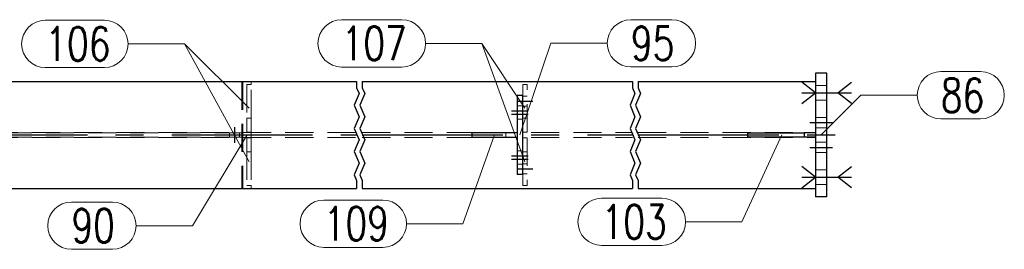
# Model space of a CAD drawing. Header units: millimetres. Extents: x 3536 to 4290, y 11030 to 11491.
# Tile 51 of 102: x 3695 to 3782, y 11340 to 11360. Entities that reach past the tile are written whole.
import ezdxf

# ---------------------------------------------------------------- set-up
doc = ezdxf.new("R2010")
doc.units = ezdxf.units.MM
doc.header["$LTSCALE"] = 10
doc.linetypes.add('HIDDEN', pattern=[0.375, 0.25, -0.125])
doc.linetypes.add('MITTE', pattern=[2, 1.25, -0.25, 0.25, -0.25])
for name, color, linetype in [('PS_BOLT', 4, 'Continuous'), ('PS_MID', 5, 'MITTE'), ('PS_SHAPE', 3, 'Continuous')]:
    doc.layers.add(name, color=color, linetype=linetype)
for name, color, linetype, lineweight in [('PS_Hidden', 2, 'HIDDEN', 9), ('PS_Pos', 1, 'Continuous', 15), ('PS_SOLID', 7, 'Continuous', 30)]:
    doc.layers.add(name, color=color, linetype=linetype, lineweight=lineweight)
doc.styles.add('simplex', font='simplex.shx', dxfattribs={"width": 0.75})

# ---------------------------------------------------------------- blocks, each defined once
blk = doc.blocks.new('*X493')
at = {"color": 30, "linetype": 'Continuous'}
for p, q in [((3765.6, 11353.893), (3764.4, 11354.853)), ((3767.6, 11353.893), (3768.8, 11354.853)), ((3764.4, 11352.933), (3765.6, 11353.893)), ((3764.4, 11353.893), (3768.8, 11353.893)), ((3768.8, 11352.933), (3767.6, 11353.893))]:
    blk.add_line(p, q, dxfattribs=at)
blk = doc.blocks.new('*X494')
at = {"color": 30, "linetype": 'Continuous'}
for p, q in [((3765.6, 11346.393), (3764.4, 11347.353)), ((3767.6, 11346.393), (3768.8, 11347.353)), ((3764.4, 11345.433), (3765.6, 11346.393)), ((3764.4, 11346.393), (3768.8, 11346.393)), ((3768.8, 11345.433), (3767.6, 11346.393))]:
    blk.add_line(p, q, dxfattribs=at)
blk = doc.blocks.new('*X495')
at = {"color": 30, "linetype": 'Continuous'}
for p, q in [((3765.6, 11346.393), (3764.4, 11347.353)), ((3767.6, 11346.393), (3768.8, 11347.353)), ((3764.4, 11345.433), (3765.6, 11346.393)), ((3764.4, 11346.393), (3768.8, 11346.393)), ((3768.8, 11345.433), (3767.6, 11346.393))]:
    blk.add_line(p, q, dxfattribs=at)
blk = doc.blocks.new('*X499')
at = {"color": 30, "linetype": 'Continuous'}
for p, q in [((3765.6, 11353.893), (3764.4, 11354.853)), ((3767.6, 11353.893), (3768.8, 11354.853)), ((3764.4, 11352.933), (3765.6, 11353.893)), ((3764.4, 11353.893), (3768.8, 11353.893)), ((3768.8, 11352.933), (3767.6, 11353.893))]:
    blk.add_line(p, q, dxfattribs=at)
blk = doc.blocks.new('*X500')
at = {"color": 30, "linetype": 'Continuous'}
for p, q in [((3765.6, 11346.393), (3764.4, 11347.353)), ((3767.6, 11346.393), (3768.8, 11347.353)), ((3764.4, 11345.433), (3765.6, 11346.393)), ((3764.4, 11346.393), (3768.8, 11346.393)), ((3768.8, 11345.433), (3767.6, 11346.393))]:
    blk.add_line(p, q, dxfattribs=at)
blk = doc.blocks.new('*X501')
at = {"color": 30, "linetype": 'Continuous'}
for p, q in [((3765.6, 11353.893), (3764.4, 11354.853)), ((3767.6, 11353.893), (3768.8, 11354.853)), ((3764.4, 11352.933), (3765.6, 11353.893)), ((3764.4, 11353.893), (3768.8, 11353.893)), ((3768.8, 11352.933), (3767.6, 11353.893))]:
    blk.add_line(p, q, dxfattribs=at)
blk = doc.blocks.new('*X506')
at = {"color": 30, "linetype": 'Continuous'}
for p, q in [((3765.6, 11346.393), (3764.4, 11347.353)), ((3767.6, 11346.393), (3768.8, 11347.353)), ((3764.4, 11345.433), (3765.6, 11346.393)), ((3764.4, 11346.393), (3768.8, 11346.393)), ((3768.8, 11345.433), (3767.6, 11346.393))]:
    blk.add_line(p, q, dxfattribs=at)
blk = doc.blocks.new('*X508')
at = {"color": 30, "linetype": 'Continuous'}
for p, q in [((3765.6, 11353.893), (3764.4, 11354.853)), ((3767.6, 11353.893), (3768.8, 11354.853)), ((3764.4, 11352.933), (3765.6, 11353.893)), ((3764.4, 11353.893), (3768.8, 11353.893)), ((3768.8, 11352.933), (3767.6, 11353.893))]:
    blk.add_line(p, q, dxfattribs=at)
blk = doc.blocks.new('*X512')
at = {"color": 30, "linetype": 'Continuous'}
for p, q in [((3765.6, 11346.393), (3764.4, 11347.353)), ((3767.6, 11346.393), (3768.8, 11347.353)), ((3764.4, 11345.433), (3765.6, 11346.393)), ((3764.4, 11346.393), (3768.8, 11346.393)), ((3768.8, 11345.433), (3767.6, 11346.393))]:
    blk.add_line(p, q, dxfattribs=at)
blk = doc.blocks.new('*X513')
at = {"color": 1}
for p, q in [((3724.85, 11354.893), (3724.85, 11354.334)), ((3725.35, 11354.893), (3725.35, 11354.334)), ((3749.35, 11354.893), (3749.35, 11354.334)), ((3749.85, 11354.893), (3749.85, 11354.334)), ((3725.067, 11353.819), (3724.632, 11352.79)), ((3724.85, 11354.334), (3725.067, 11353.819)), ((3725.567, 11353.819), (3725.132, 11352.79)), ((3725.35, 11354.334), (3725.567, 11353.819)), ((3749.567, 11353.819), (3749.132, 11352.79)), ((3749.35, 11354.334), (3749.567, 11353.819)), ((3750.067, 11353.819), (3749.632, 11352.79)), ((3749.85, 11354.334), (3750.067, 11353.819)), ((3724.632, 11352.79), (3725.067, 11351.76)), ((3725.132, 11352.79), (3725.567, 11351.76)), ((3749.132, 11352.79), (3749.567, 11351.76)), ((3749.632, 11352.79), (3750.067, 11351.76)), ((3725.067, 11351.76), (3724.632, 11350.731)), ((3725.567, 11351.76), (3725.132, 11350.731)), ((3749.567, 11351.76), (3749.132, 11350.731)), ((3750.067, 11351.76), (3749.632, 11350.731)), ((3724.632, 11350.731), (3725.067, 11349.702)), ((3725.132, 11350.731), (3725.567, 11349.702)), ((3749.132, 11350.731), (3749.567, 11349.702)), ((3749.632, 11350.731), (3750.067, 11349.702)), ((3725.067, 11349.702), (3724.632, 11348.672)), ((3725.567, 11349.702), (3725.132, 11348.672)), ((3749.567, 11349.702), (3749.132, 11348.672)), ((3750.067, 11349.702), (3749.632, 11348.672)), ((3724.632, 11348.672), (3725.067, 11347.643)), ((3725.132, 11348.672), (3725.567, 11347.643)), ((3749.132, 11348.672), (3749.567, 11347.643)), ((3749.632, 11348.672), (3750.067, 11347.643)), ((3725.067, 11347.643), (3724.632, 11346.613)), ((3725.567, 11347.643), (3725.132, 11346.613)), ((3749.567, 11347.643), (3749.132, 11346.613)), ((3750.067, 11347.643), (3749.632, 11346.613)), ((3724.632, 11346.613), (3724.85, 11346.099)), ((3725.132, 11346.613), (3725.35, 11346.099)), ((3749.132, 11346.613), (3749.35, 11346.099)), ((3749.632, 11346.613), (3749.85, 11346.099)), ((3724.85, 11346.099), (3724.85, 11345.393)), ((3725.35, 11346.099), (3725.35, 11345.393)), ((3749.35, 11346.099), (3749.35, 11345.393)), ((3749.85, 11346.099), (3749.85, 11345.393))]:
    blk.add_line(p, q, dxfattribs=at)
at = {"layer": 'PS_Hidden', "color": 2, "linetype": 'HIDDEN'}
for p, q in [((3714.669, 11354.893), (3714.669, 11345.393)), ((3714.749, 11354.893), (3714.749, 11345.393)), ((3714.75, 11354.893), (3714.75, 11345.393)), ((3715.1, 11354.643), (3715.1, 11351.643)), ((3715.5, 11354.643), (3715.1, 11354.643)), ((3715.5, 11354.643), (3715.5, 11354.893)), ((3715.5, 11351.643), (3715.5, 11354.643)), ((3739.6, 11354.643), (3739.6, 11353.643)), ((3740, 11354.643), (3739.6, 11354.643)), ((3740, 11350.393), (3740, 11354.643)), ((3766.6, 11354.543), (3765.6, 11354.543)), ((3740, 11353.593), (3739.6, 11353.593)), ((3739.1, 11352.743), (3739.6, 11352.743)), ((3740, 11352.693), (3739.6, 11352.693)), ((3766.6, 11353.243), (3765.6, 11353.243)), ((3715.1, 11350.393), (3715.1, 11351.643)), ((3715.1, 11351.643), (3715.5, 11351.643)), ((3715.5, 11351.643), (3715.5, 11350.393)), ((3739.1, 11351.543), (3739.6, 11351.543)), ((3740, 11351.643), (3739.6, 11351.643)), ((3766.6, 11351.693), (3765.6, 11351.693)), ((3591.014, 11350.378), (3724.85, 11350.378)), ((3714.75, 11350.343), (3664.235, 11350.343)), ((3713.55, 11349.943), (3713.55, 11350.343)), ((3714.45, 11349.943), (3714.45, 11350.343)), ((3714.75, 11349.943), (3714.75, 11350.343)), ((3715.5, 11350.393), (3715.1, 11350.393)), ((3715.5, 11349.893), (3715.5, 11350.393)), ((3725.35, 11350.378), (3749.35, 11350.378)), ((3738.1, 11350.343), (3738.1, 11349.943)), ((3740, 11350.393), (3739.6, 11350.393)), ((3749.85, 11350.378), (3765.6, 11350.378)), ((3766.6, 11350.793), (3765.6, 11350.793)), ((3591.014, 11349.908), (3724.85, 11349.908)), ((3714.75, 11349.943), (3664.235, 11349.943)), ((3715.1, 11348.643), (3715.1, 11349.893)), ((3715.1, 11349.893), (3715.5, 11349.893)), ((3715.5, 11349.893), (3715.5, 11348.643)), ((3725.35, 11349.908), (3749.35, 11349.908)), ((3740, 11349.893), (3739.6, 11349.893)), ((3740, 11349.893), (3740, 11345.643)), ((3749.85, 11349.908), (3765.6, 11349.908)), ((3766.6, 11349.493), (3765.6, 11349.493)), ((3715.1, 11348.643), (3715.1, 11345.643)), ((3715.5, 11348.643), (3715.1, 11348.643)), ((3715.5, 11348.643), (3715.5, 11345.643)), ((3739.1, 11348.743), (3739.6, 11348.743)), ((3739.6, 11348.643), (3740, 11348.643)), ((3766.6, 11348.593), (3765.6, 11348.593)), ((3739.1, 11347.543), (3739.6, 11347.543)), ((3740, 11347.593), (3739.6, 11347.593)), ((3740, 11346.693), (3739.6, 11346.693)), ((3739.6, 11346.643), (3739.6, 11345.643)), ((3766.6, 11347.043), (3765.6, 11347.043)), ((3715.5, 11345.643), (3715.1, 11345.643)), ((3715.5, 11345.393), (3715.5, 11345.643)), ((3740, 11345.643), (3739.6, 11345.643)), ((3766.6, 11345.743), (3765.6, 11345.743))]:
    blk.add_line(p, q, dxfattribs=at)
at = {"layer": 'PS_MID', "color": 5, "linetype": 'MITTE'}
for p, q in [((3765.1, 11353.893), (3767.1, 11353.893)), ((3765.1, 11353.893), (3767.1, 11353.893)), ((3765.1, 11353.893), (3767.1, 11353.893)), ((3765.1, 11353.893), (3767.1, 11353.893)), ((3765.1, 11353.893), (3767.1, 11353.893)), ((3765.1, 11353.893), (3767.1, 11353.893)), ((3739.1, 11353.143), (3740.5, 11353.143)), ((3738.6, 11352.293), (3740.1, 11352.293)), ((3738.6, 11352.293), (3740.1, 11352.293)), ((3738.6, 11351.993), (3740.1, 11351.993)), ((3738.6, 11351.993), (3740.1, 11351.993)), ((3765.1, 11351.243), (3767.1, 11351.243)), ((3765.1, 11351.243), (3767.1, 11351.243)), ((3588.436, 11350.143), (3724.85, 11350.143)), ((3714, 11350.843), (3714, 11349.443)), ((3725.35, 11350.143), (3749.35, 11350.143)), ((3749.85, 11350.143), (3768.1, 11350.143)), ((3738.6, 11348.293), (3740.1, 11348.293)), ((3738.6, 11348.293), (3740.1, 11348.293)), ((3765.1, 11349.043), (3767.1, 11349.043)), ((3765.1, 11349.043), (3767.1, 11349.043)), ((3738.6, 11347.993), (3740.1, 11347.993)), ((3738.6, 11347.993), (3740.1, 11347.993)), ((3739.1, 11347.143), (3740.5, 11347.143)), ((3765.1, 11346.393), (3767.1, 11346.393)), ((3765.1, 11346.393), (3767.1, 11346.393)), ((3765.1, 11346.393), (3767.1, 11346.393)), ((3765.1, 11346.393), (3767.1, 11346.393)), ((3765.1, 11346.393), (3767.1, 11346.393)), ((3765.1, 11346.393), (3767.1, 11346.393))]:
    blk.add_line(p, q, dxfattribs=at)
at = {"layer": 'PS_SOLID', "color": 7, "linetype": 'Continuous'}
for p, q in [((3765.6, 11355.643), (3765.6, 11344.643)), ((3766.6, 11355.643), (3765.6, 11355.643)), ((3766.6, 11344.643), (3766.6, 11355.643)), ((3590.936, 11354.893), (3724.85, 11354.893)), ((3725.35, 11354.893), (3749.35, 11354.893)), ((3749.85, 11354.893), (3765.6, 11354.893)), ((3739.1, 11353.643), (3739.1, 11346.643)), ((3739.6, 11353.643), (3739.1, 11353.643)), ((3739.6, 11346.643), (3739.6, 11353.643)), ((3735.1, 11349.943), (3735.1, 11350.343)), ((3739.1, 11350.343), (3735.1, 11350.343)), ((3759.6, 11349.943), (3759.6, 11350.343)), ((3759.6, 11350.343), (3764.6, 11350.343)), ((3765.6, 11350.343), (3764.6, 11350.343)), ((3764.6, 11350.343), (3764.6, 11349.943)), ((3735.1, 11349.943), (3739.1, 11349.943)), ((3764.6, 11349.943), (3759.6, 11349.943)), ((3765.6, 11349.943), (3764.6, 11349.943)), ((3739.6, 11346.643), (3739.1, 11346.643)), ((3590.936, 11345.393), (3724.85, 11345.393)), ((3725.35, 11345.393), (3749.35, 11345.393)), ((3749.85, 11345.393), (3765.6, 11345.393)), ((3766.6, 11344.643), (3765.6, 11344.643))]:
    blk.add_line(p, q, dxfattribs=at)
blk = doc.blocks.new('*X514')
at = {"color": 30, "linetype": 'Continuous'}
for p, q in [((3765.6, 11353.893), (3764.4, 11354.853)), ((3767.6, 11353.893), (3768.8, 11354.853)), ((3764.4, 11352.933), (3765.6, 11353.893)), ((3764.4, 11353.893), (3768.8, 11353.893)), ((3768.8, 11352.933), (3767.6, 11353.893))]:
    blk.add_line(p, q, dxfattribs=at)
blk = doc.blocks.new('*X515')
at = {"color": 30, "linetype": 'Continuous'}
for p, q in [((3765.6, 11353.893), (3764.4, 11354.853)), ((3767.6, 11353.893), (3768.8, 11354.853)), ((3764.4, 11352.933), (3765.6, 11353.893)), ((3764.4, 11353.893), (3768.8, 11353.893)), ((3768.8, 11352.933), (3767.6, 11353.893))]:
    blk.add_line(p, q, dxfattribs=at)
blk = doc.blocks.new('*X516')
at = {"color": 30, "linetype": 'Continuous'}
for p, q in [((3765.6, 11346.393), (3764.4, 11347.353)), ((3767.6, 11346.393), (3768.8, 11347.353)), ((3764.4, 11345.433), (3765.6, 11346.393)), ((3764.4, 11346.393), (3768.8, 11346.393)), ((3768.8, 11345.433), (3767.6, 11346.393))]:
    blk.add_line(p, q, dxfattribs=at)
blk = doc.blocks.new('*X527')
at = {"color": 1}
for p, q in [((3737.1, 11350.143), (3734.279, 11342.256)), ((3721.929, 11344.356), (3727.179, 11344.356)), ((3729.279, 11342.256), (3734.279, 11342.256)), ((3721.929, 11340.156), (3727.179, 11340.156))]:
    blk.add_line(p, q, dxfattribs=at)
for centre, start, end in [((3721.929, 11342.256), 90, 270), ((3727.179, 11342.256), 270, 90)]:
    blk.add_arc(centre, 2.1, start, end, dxfattribs=at)
at = {"color": 2, "style": 'simplex', "width": 0.75}
blk.add_text('109', height=3, dxfattribs=at).set_placement((3721.929, 11340.756))
blk = doc.blocks.new('*X528')
at = {"color": 1}
for p, q in [((3749.211, 11360.395), (3752.854, 11360.395)), ((3739.35, 11350.143), (3742.111, 11358.295)), ((3742.111, 11358.295), (3747.111, 11358.295)), ((3749.211, 11356.195), (3752.854, 11356.195))]:
    blk.add_line(p, q, dxfattribs=at)
for centre, start, end in [((3749.211, 11358.295), 90, 270), ((3752.854, 11358.295), 270, 90)]:
    blk.add_arc(centre, 2.1, start, end, dxfattribs=at)
at = {"color": 2, "style": 'simplex', "width": 0.75}
blk.add_text('95', height=3, dxfattribs=at).set_placement((3749.211, 11356.795))
blk = doc.blocks.new('*X529')
at = {"color": 1}
for p, q in [((3715.125, 11350.143), (3710.265, 11342.08)), ((3699.523, 11344.18), (3703.165, 11344.18)), ((3705.265, 11342.08), (3710.265, 11342.08)), ((3699.523, 11339.98), (3703.165, 11339.98))]:
    blk.add_line(p, q, dxfattribs=at)
for centre, start, end in [((3699.523, 11342.08), 90, 270), ((3703.165, 11342.08), 270, 90)]:
    blk.add_arc(centre, 2.1, start, end, dxfattribs=at)
at = {"color": 2, "style": 'simplex', "width": 0.75}
blk.add_text('90', height=3, dxfattribs=at).set_placement((3699.523, 11340.58))
blk = doc.blocks.new('*X530')
at = {"color": 1}
for p, q in [((3697.204, 11360.339), (3702.454, 11360.339)), ((3704.554, 11358.239), (3709.554, 11358.239)), ((3715.3, 11347.768), (3709.554, 11358.239)), ((3697.204, 11356.139), (3702.454, 11356.139))]:
    blk.add_line(p, q, dxfattribs=at)
for centre, start, end in [((3697.204, 11358.239), 90, 270), ((3702.454, 11358.239), 270, 90)]:
    blk.add_arc(centre, 2.1, start, end, dxfattribs=at)
at = {"color": 2, "style": 'simplex', "width": 0.75}
blk.add_text('106', height=3, dxfattribs=at).set_placement((3697.204, 11356.739))
blk = doc.blocks.new('*X531')
at = {"color": 1}
for p, q in [((3697.204, 11360.339), (3702.454, 11360.339)), ((3704.554, 11358.239), (3709.554, 11358.239)), ((3715.3, 11352.518), (3709.554, 11358.239)), ((3697.204, 11356.139), (3702.454, 11356.139))]:
    blk.add_line(p, q, dxfattribs=at)
for centre, start, end in [((3697.204, 11358.239), 90, 270), ((3702.454, 11358.239), 270, 90)]:
    blk.add_arc(centre, 2.1, start, end, dxfattribs=at)
at = {"color": 2, "style": 'simplex', "width": 0.75}
blk.add_text('106', height=3, dxfattribs=at).set_placement((3697.204, 11356.739))
blk = doc.blocks.new('*X532')
at = {"color": 1}
for p, q in [((3723.518, 11360.386), (3728.875, 11360.386)), ((3730.975, 11358.286), (3735.975, 11358.286)), ((3739.8, 11347.768), (3735.975, 11358.286)), ((3723.518, 11356.186), (3728.875, 11356.186))]:
    blk.add_line(p, q, dxfattribs=at)
for centre, start, end in [((3723.518, 11358.286), 90, 270), ((3728.875, 11358.286), 270, 90)]:
    blk.add_arc(centre, 2.1, start, end, dxfattribs=at)
at = {"color": 2, "style": 'simplex', "width": 0.75}
blk.add_text('107', height=3, dxfattribs=at).set_placement((3723.518, 11356.786))
blk = doc.blocks.new('*X533')
at = {"color": 1}
for p, q in [((3723.518, 11360.386), (3728.875, 11360.386)), ((3730.975, 11358.286), (3735.975, 11358.286)), ((3739.8, 11352.518), (3735.975, 11358.286)), ((3723.518, 11356.186), (3728.875, 11356.186))]:
    blk.add_line(p, q, dxfattribs=at)
for centre, start, end in [((3723.518, 11358.286), 90, 270), ((3728.875, 11358.286), 270, 90)]:
    blk.add_arc(centre, 2.1, start, end, dxfattribs=at)
at = {"color": 2, "style": 'simplex', "width": 0.75}
blk.add_text('107', height=3, dxfattribs=at).set_placement((3723.518, 11356.786))
blk = doc.blocks.new('*X536')
at = {"color": 1}
for p, q in [((3762.6, 11350.143), (3759.064, 11342.423)), ((3746.607, 11344.523), (3751.964, 11344.523)), ((3754.064, 11342.423), (3759.064, 11342.423)), ((3746.607, 11340.323), (3751.964, 11340.323))]:
    blk.add_line(p, q, dxfattribs=at)
for centre, start, end in [((3746.607, 11342.423), 90, 270), ((3751.964, 11342.423), 270, 90)]:
    blk.add_arc(centre, 2.1, start, end, dxfattribs=at)
at = {"color": 2, "style": 'simplex', "width": 0.75}
blk.add_text('103', height=3, dxfattribs=at).set_placement((3746.607, 11340.923))
blk = doc.blocks.new('*X537')
at = {"color": 1}
for p, q in [((3762.6, 11350.143), (3759.064, 11342.423)), ((3746.607, 11344.523), (3751.964, 11344.523)), ((3754.064, 11342.423), (3759.064, 11342.423)), ((3746.607, 11340.323), (3751.964, 11340.323))]:
    blk.add_line(p, q, dxfattribs=at)
for centre, start, end in [((3746.607, 11342.423), 90, 270), ((3751.964, 11342.423), 270, 90)]:
    blk.add_arc(centre, 2.1, start, end, dxfattribs=at)
at = {"color": 2, "style": 'simplex', "width": 0.75}
blk.add_text('103', height=3, dxfattribs=at).set_placement((3746.607, 11340.923))
blk = doc.blocks.new('*X538')
at = {"color": 1}
for p, q in [((3776.735, 11355.778), (3780.271, 11355.778)), ((3766.1, 11350.143), (3769.635, 11353.678)), ((3769.635, 11353.678), (3774.635, 11353.678)), ((3776.735, 11351.578), (3780.271, 11351.578))]:
    blk.add_line(p, q, dxfattribs=at)
for centre, start, end in [((3776.735, 11353.678), 90, 270), ((3780.271, 11353.678), 270, 90)]:
    blk.add_arc(centre, 2.1, start, end, dxfattribs=at)
at = {"color": 2, "style": 'simplex', "width": 0.75}
blk.add_text('86', height=3, dxfattribs=at).set_placement((3776.735, 11352.178))

msp = doc.modelspace()

# ---------------------------------------------------------------- block references
at = {"layer": 'PS_BOLT', "color": 30}
for name in ['*X493', '*X499', '*X501', '*X508', '*X514', '*X515', '*X494', '*X495', '*X500', '*X506', '*X512', '*X516']:
    msp.add_blockref(name, (0, 0), dxfattribs=at)
at = {"layer": 'PS_Pos'}
for name in ['*X530', '*X531', '*X532', '*X533', '*X528', '*X538', '*X529', '*X527', '*X536', '*X537']:
    msp.add_blockref(name, (0, 0), dxfattribs=at)
at = {"layer": 'PS_SHAPE'}
msp.add_blockref('*X513', (0, 0), dxfattribs=at)

doc.saveas('drawing.dxf')
